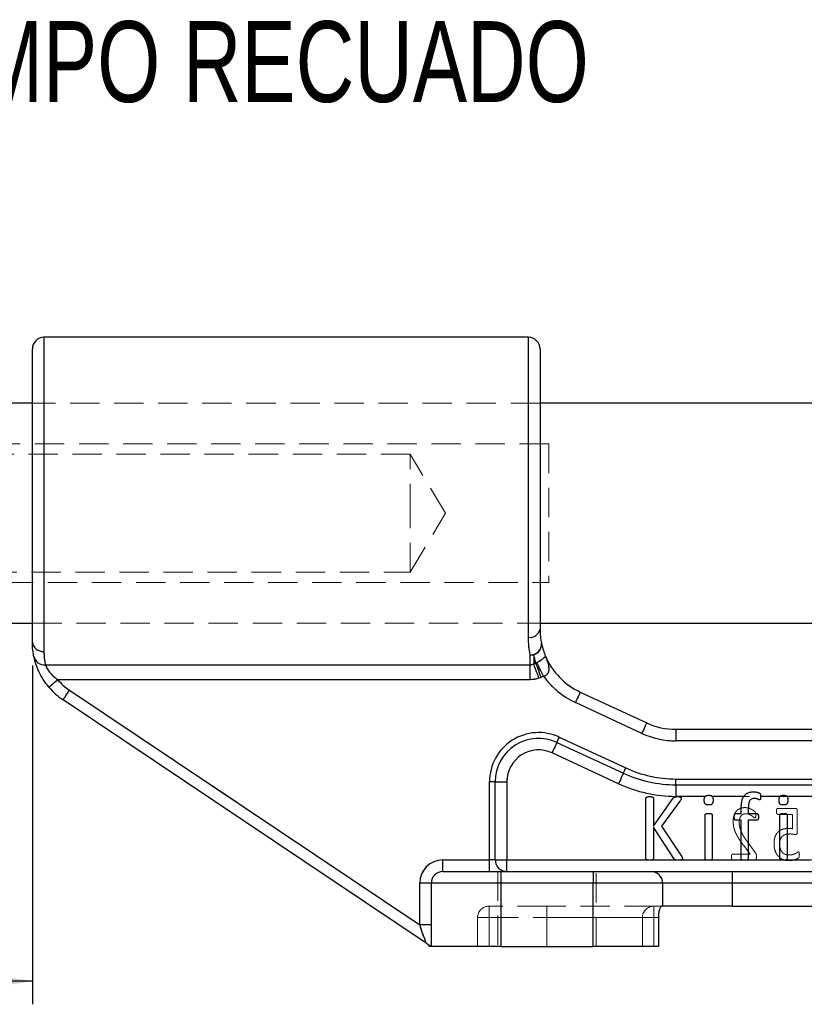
# Model space of a CAD drawing. Header units: millimetres. Extents: x 37 to 401, y 8 to 280.
# Tile 2 of 36: x 58 to 92, y 43 to 86. Entities that reach past the tile are written whole.
import ezdxf

# ---------------------------------------------------------------- set-up
doc = ezdxf.new("R2010")
doc.units = ezdxf.units.MM
doc.linetypes.add('HIDDEN', pattern=[1.905, 1.27, -0.635])
doc.layers.add('FORMATO', color=179, linetype='Continuous')
doc.styles.add('SLDTEXTSTYLE0', font='TXT', dxfattribs={"width": 0.75})
doc.dimstyles.new('SLDDIMSTYLE6', dxfattribs={"dimtxt": 3.5, "dimasz": 3.302, "dimexe": 0, "dimexo": 0.0625, "dimgap": 0.875, "dimtad": 1, "dimdec": 0, "dimlfac": 2, "dimrnd": 1e-09, "dimzin": 12, "dimdsep": 46, "dimtxsty": 'SLDTEXTSTYLE0', "dimsah": 1, "dimcen": 0.09, "dimadec": 0, "dimazin": 3, "dimtfac": 1, "dimtdec": 0, "dimtofl": 0, "dimtmove": 0, "dimatfit": 3, "dimfxl": 0, "dimfrac": 2, "dimtolj": 1, "dimtzin": 12, "dimarcsym": 0})

# ---------------------------------------------------------------- blocks, each defined once
blk = doc.blocks.new('_D_12')
at = {"layer": 'FORMATO'}
for p, q in [((50.741, 58.954), (50.741, 43.205)), ((58.405, 57.869), (58.405, 43.205)), ((50.741, 44.205), (38.673, 44.205)), ((58.405, 44.205), (50.741, 44.205))]:
    blk.add_line(p, q, dxfattribs=at)
for points in [[(50.741, 44.205), (54.043, 43.697), (54.043, 44.713)], [(58.405, 44.205), (55.103, 44.713), (55.103, 43.697)]]:
    blk.add_solid(points, dxfattribs=at)
at = {"layer": 'FORMATO', "insert": (38.673, 48.716), "char_height": 3.5, "attachment_point": 1, "style": 'SLDTEXTSTYLE0'}
blk.add_mtext('15', dxfattribs=at)

msp = doc.modelspace()

# ---------------------------------------------------------------- linework, layer by layer
at = {"color": 7, "linetype": 'Continuous', "lineweight": 25}
for p, q in [((79.85497, 72.06587), (58.90497, 72.06587)), ((58.40497, 58.86915), (58.40497, 71.56587)), ((80.35497, 71.56587), (80.35497, 59.43693)), ((58.40497, 69.21603), (51.24111, 69.21603)), ((113.74111, 69.21603), (80.35497, 69.21603)), ((51.24111, 59.69103), (58.40497, 59.69103)), ((80.35497, 59.69103), (109.92785, 59.69103)), ((79.92818, 57.89762), (79.92818, 58.32211)), ((80.07978, 58.34107), (80.07978, 57.9341)), ((58.96419, 57.89762), (79.92818, 57.89762)), ((79.92818, 57.25171), (79.92818, 57.89762)), ((79.92818, 57.25171), (59.4987, 57.25171)), ((60.0128, 56.79264), (75.15497, 46.64072)), ((82.0928, 56.71536), (84.96794, 55.38196)), ((75.43341, 45.85208), (59.73437, 56.37734)), ((84.75758, 54.92837), (81.88244, 56.26177)), ((86.23012, 55.10353), (108.33318, 55.10353)), ((86.23012, 55.10353), (86.23012, 54.60353)), ((81.08306, 54.53811), (83.9582, 53.20471)), ((81.18824, 54.76491), (84.06338, 53.43151)), ((108.33318, 54.60353), (86.23012, 54.60353)), ((83.74784, 52.75112), (80.8727, 54.08452)), ((78.1692, 49.45353), (78.1692, 52.83713)), ((78.4192, 52.83713), (78.1692, 52.83713)), ((78.4192, 49.45353), (78.4192, 52.83713)), ((78.4192, 52.83713), (78.9192, 52.83713)), ((78.9192, 52.83713), (78.9192, 49.45353)), ((86.23012, 52.70353), (86.23012, 52.95353)), ((86.23012, 52.95353), (108.33318, 52.95353)), ((86.23012, 52.70353), (108.33318, 52.70353)), ((86.23012, 52.70353), (86.23012, 52.20353)), ((84.93274, 49.50843), (84.93274, 52.12367)), ((85.25465, 52.12367), (85.25465, 50.91275)), ((85.25465, 50.91275), (86.11184, 52.12367)), ((86.40568, 51.99266), (85.60277, 50.91275)), ((87.4962, 52.20353), (86.23012, 52.20353)), ((89.16863, 52.20353), (87.79684, 52.20353)), ((90.73032, 52.20353), (89.8923, 52.20353)), ((108.33318, 52.20353), (91.03096, 52.20353)), ((89.05025, 51.45614), (89.05025, 51.65203)), ((89.36093, 51.66201), (89.36093, 51.45614)), ((87.49246, 49.50593), (87.49246, 51.40124)), ((87.80127, 51.40124), (87.80127, 49.50593)), ((88.81256, 51.45614), (89.05025, 51.45614)), ((89.05025, 51.16729), (88.81256, 51.16729)), ((89.05025, 49.50593), (89.05025, 51.16729)), ((89.36093, 51.45614), (89.73713, 51.45614)), ((89.73713, 51.16729), (89.36093, 51.16729)), ((89.36093, 51.16729), (89.36093, 49.50593)), ((90.72658, 49.50593), (90.72658, 51.40124)), ((91.03539, 51.40124), (91.03539, 49.50593)), ((86.14553, 49.50843), (85.25465, 50.87033)), ((85.25465, 50.87033), (85.25465, 49.50843)), ((85.60277, 50.91275), (86.46745, 49.6201)), ((76.15497, 48.95353), (76.15497, 49.45353)), ((76.15497, 49.45353), (78.1692, 49.45353)), ((78.1692, 48.95353), (78.1692, 49.45353)), ((78.4192, 49.45353), (78.1692, 49.45353)), ((78.4192, 49.45353), (78.9192, 49.45353)), ((78.9192, 48.95353), (78.9192, 49.45353)), ((78.9192, 49.45353), (84.98287, 49.45353)), ((85.20433, 49.45353), (86.21191, 49.45353)), ((86.46319, 49.45353), (87.53296, 49.45353)), ((87.76017, 49.45353), (89.09259, 49.45353)), ((89.31803, 49.45353), (90.76708, 49.45353)), ((90.99429, 49.45353), (92.03046, 49.45353)), ((76.15497, 48.95353), (78.65497, 48.95353)), ((78.65497, 48.95353), (78.65497, 48.45353)), ((78.65497, 48.95353), (82.65497, 48.95353)), ((82.65497, 48.95353), (85.15497, 48.95353)), ((82.65497, 48.95353), (82.65497, 48.45353)), ((85.15497, 48.95353), (88.65497, 48.95353)), ((88.65497, 48.95353), (88.65497, 48.45353)), ((88.65497, 48.95353), (102.65497, 48.95353)), ((75.65497, 48.45353), (75.15497, 48.45353)), ((75.15497, 46.64072), (75.15497, 48.45353)), ((75.65497, 45.70353), (75.65497, 48.45353)), ((78.65497, 48.45353), (75.65497, 48.45353)), ((78.65497, 48.45353), (78.65497, 45.70353)), ((82.65497, 48.45353), (78.65497, 48.45353)), ((82.65497, 45.70353), (82.65497, 48.45353)), ((85.65497, 48.45353), (82.65497, 48.45353)), ((85.65497, 48.45353), (85.65497, 47.45353)), ((88.65497, 48.45353), (85.65497, 48.45353)), ((88.65497, 48.45353), (88.65497, 47.45353)), ((102.65497, 48.45353), (88.65497, 48.45353)), ((85.65497, 47.45353), (85.61301, 47.45353)), ((88.65497, 47.45353), (85.65497, 47.45353)), ((88.65497, 47.45353), (102.65497, 47.45353)), ((85.4834, 46.95353), (85.4834, 45.70353)), ((75.65497, 46.64072), (75.15497, 46.64072)), ((78.65497, 45.70353), (75.65497, 45.70353)), ((78.65497, 45.70353), (82.65497, 45.70353)), ((85.4834, 45.70353), (82.65497, 45.70353))]:
    msp.add_line(p, q, dxfattribs=at)
at = {"color": 8, "linetype": 'Continuous', "lineweight": 25}
for p, q in [((58.90497, 72.06587), (58.90497, 58.47656)), ((79.85497, 59.08426), (79.85497, 72.06587))]:
    msp.add_line(p, q, dxfattribs=at)
at = {"color": 7, "linetype": 'HIDDEN', "lineweight": 18}
for p, q in [((58.90497, 58.47656), (58.90497, 72.06587)), ((79.85497, 72.06587), (79.85497, 59.08426)), ((80.35497, 69.21603), (58.40497, 69.21603)), ((80.35497, 69.21603), (58.40497, 69.21603)), ((80.74111, 67.45353), (45.74111, 67.45353)), ((80.74111, 67.45353), (80.74111, 61.45353)), ((74.74111, 67.00353), (50.74111, 67.00353)), ((74.74111, 64.45353), (74.74111, 67.00353)), ((76.27331, 64.45353), (74.74111, 67.00353)), ((74.74111, 61.90353), (74.74111, 64.45353)), ((74.74111, 61.90353), (76.27331, 64.45353)), ((50.74111, 61.90353), (74.74111, 61.90353)), ((45.74111, 61.45353), (80.74111, 61.45353)), ((58.40497, 59.69103), (80.35497, 59.69103)), ((58.40497, 59.69103), (80.35497, 59.69103)), ((79.92818, 58.32211), (79.92818, 57.89762)), ((80.07978, 57.9341), (80.07978, 58.34107)), ((79.92818, 57.89762), (58.96419, 57.89762)), ((79.92818, 57.89762), (79.92818, 57.25171)), ((59.4987, 57.25171), (79.92818, 57.25171)), ((75.15497, 46.64072), (60.0128, 56.79264)), ((81.88244, 56.26177), (84.75758, 54.92837)), ((86.23012, 54.60353), (86.23012, 55.10353)), ((84.06338, 53.43151), (81.18824, 54.76491)), ((86.23012, 54.60353), (108.33318, 54.60353)), ((80.8727, 54.08452), (83.74784, 52.75112)), ((78.1692, 52.83713), (78.4192, 52.83713)), ((78.1692, 52.83713), (78.1692, 49.45353)), ((78.9192, 52.83713), (78.4192, 52.83713)), ((78.9192, 49.45353), (78.9192, 52.83713)), ((86.23012, 52.95353), (86.23012, 52.70353)), ((108.33318, 52.95353), (86.23012, 52.95353)), ((86.23012, 52.20353), (86.23012, 52.70353)), ((86.23012, 52.20353), (103.78635, 52.20353)), ((91.39736, 51.6826), (90.62966, 51.6826)), ((91.47801, 50.66275), (91.47801, 51.57082)), ((90.62966, 51.42432), (91.2769, 51.42432)), ((91.2769, 51.42432), (91.2769, 50.79904)), ((89.15971, 50.07371), (89.43433, 49.70517)), ((89.65943, 49.77051), (89.32305, 50.22888)), ((78.1692, 49.45353), (76.15497, 49.45353)), ((76.15497, 48.95353), (76.15497, 49.45353)), ((78.1692, 49.45353), (78.4192, 49.45353)), ((78.1692, 48.95353), (78.1692, 49.45353)), ((78.9192, 49.45353), (78.4192, 49.45353)), ((78.9192, 49.45353), (78.9192, 48.95353)), ((84.48437, 49.45353), (78.9192, 49.45353)), ((84.69814, 49.45353), (84.48437, 49.45353)), ((84.69814, 49.45353), (88.67837, 49.45353)), ((88.67837, 49.45353), (89.63646, 49.45353)), ((89.43433, 49.70517), (88.6799, 49.70517)), ((90.90177, 49.45353), (89.63646, 49.45353)), ((92.66487, 49.45353), (91.34676, 49.45353)), ((78.52997, 48.95353), (78.52997, 45.70353)), ((78.65497, 48.45353), (78.65497, 48.95353)), ((82.65497, 48.45353), (82.65497, 48.95353)), ((82.77997, 45.70353), (82.77997, 48.95353)), ((88.65497, 48.45353), (88.65497, 48.95353)), ((75.65497, 48.45353), (75.15497, 48.45353)), ((75.15497, 48.45353), (75.15497, 46.64072)), ((75.65497, 48.45353), (78.65497, 48.45353)), ((78.65497, 45.70353), (78.65497, 48.45353)), ((78.65497, 48.45353), (82.65497, 48.45353)), ((82.65497, 48.45353), (85.65497, 48.45353)), ((82.65497, 48.45353), (82.65497, 45.70353)), ((85.65497, 48.45353), (88.65497, 48.45353)), ((88.65497, 48.45353), (102.65497, 48.45353)), ((88.65497, 47.45353), (88.65497, 48.45353)), ((78.15497, 46.95353), (78.15497, 47.45353)), ((80.65497, 47.45353), (78.15497, 47.45353)), ((78.15497, 46.95353), (78.15497, 47.45353)), ((80.65497, 46.95353), (80.65497, 47.45353)), ((85.27997, 47.45353), (80.65497, 47.45353)), ((80.65497, 46.95353), (80.65497, 47.45353)), ((85.27997, 46.95353), (85.27997, 47.45353)), ((85.61301, 47.45353), (85.27997, 47.45353)), ((85.27997, 46.95353), (85.27997, 47.45353)), ((77.65497, 46.95353), (78.15497, 46.95353)), ((77.65497, 46.95353), (77.65497, 45.70353)), ((78.15497, 46.95353), (77.65497, 46.95353)), ((78.15497, 45.70353), (78.15497, 46.95353)), ((78.15497, 46.95353), (80.65497, 46.95353)), ((80.65497, 46.95353), (84.77997, 46.95353)), ((80.65497, 46.95353), (80.65497, 45.70353)), ((84.77997, 46.95353), (80.65497, 46.95353)), ((84.77997, 46.95353), (85.27997, 46.95353)), ((84.77997, 46.95353), (84.77997, 45.70353)), ((85.27997, 46.95353), (84.77997, 46.95353)), ((85.27997, 45.70353), (85.27997, 46.95353)), ((85.27997, 46.95353), (85.4834, 46.95353)), ((75.65497, 46.64072), (75.15497, 46.64072))]:
    msp.add_line(p, q, dxfattribs=at)
at = {"color": 7, "linetype": 'Continuous', "lineweight": 25, "flags": 128}
for points in [[(80.40179, 57.35535), (80.36706, 57.44812), (80.33293, 57.53926), (80.30002, 57.62719), (80.26888, 57.71035), (80.24007, 57.78729), (80.2141, 57.85666), (80.19142, 57.91725), (80.17242, 57.96799)], [(80.50768, 57.40151), (80.46319, 57.49044), (80.41949, 57.57779), (80.37734, 57.66204), (80.33749, 57.74169), (80.30065, 57.81532), (80.26747, 57.88166), (80.23852, 57.93951), (80.21433, 57.98787)], [(80.30718, 57.32011), (80.27272, 57.41314), (80.23887, 57.50454), (80.20623, 57.59269), (80.17535, 57.67606), (80.14679, 57.75316), (80.12105, 57.82266), (80.09858, 57.88333), (80.07978, 57.9341)], [(59.11744, 56.92822), (59.12477, 56.93443), (59.14646, 56.95284), (59.1817, 56.98274), (59.22911, 57.02297), (59.28688, 57.07199), (59.3528, 57.12791), (59.42432, 57.1886), (59.4987, 57.25171)], [(59.73437, 56.37734), (59.73972, 56.38532), (59.75556, 56.40896), (59.78129, 56.44733), (59.81592, 56.49898), (59.85811, 56.56191), (59.90625, 56.63371), (59.95848, 56.71162), (60.0128, 56.79264)], [(82.0928, 56.71536), (82.08876, 56.70665), (82.07679, 56.68084), (82.05735, 56.63892), (82.03118, 56.58251), (81.99931, 56.51377), (81.96294, 56.43535), (81.92348, 56.35026), (81.88244, 56.26177)], [(84.96794, 55.38196), (84.9639, 55.37325), (84.95193, 55.34744), (84.93249, 55.30552), (84.90633, 55.24911), (84.87445, 55.18037), (84.83808, 55.10195), (84.79862, 55.01686), (84.75758, 54.92837)], [(81.08306, 54.53811), (81.07902, 54.5294), (81.06705, 54.50359), (81.04761, 54.46167), (81.02144, 54.40526), (80.98957, 54.33652), (80.9532, 54.2581), (80.91374, 54.17301), (80.8727, 54.08452)], [(81.08306, 54.53811), (81.08508, 54.54247), (81.09106, 54.55538), (81.10078, 54.57633), (81.11387, 54.60454), (81.1298, 54.63891), (81.14799, 54.67812), (81.16772, 54.72066), (81.18824, 54.76491)], [(83.9582, 53.20471), (83.96022, 53.20907), (83.96621, 53.22198), (83.97593, 53.24293), (83.98901, 53.27114), (84.00495, 53.30551), (84.02313, 53.34472), (84.04286, 53.38726), (84.06338, 53.43151)], [(83.9582, 53.20471), (83.95416, 53.196), (83.94219, 53.17018), (83.92275, 53.12827), (83.89659, 53.07186), (83.86471, 53.00312), (83.82834, 52.9247), (83.78888, 52.83961), (83.74784, 52.75112)], [(75.43341, 45.85208), (75.42918, 45.86406), (75.41662, 45.89964), (75.39611, 45.95773), (75.36827, 46.03658), (75.33395, 46.13379), (75.29419, 46.2464), (75.2502, 46.37099), (75.20332, 46.50378), (75.15497, 46.64072)]]:
    msp.add_lwpolyline(points, dxfattribs=at)
at = {"color": 7, "linetype": 'HIDDEN', "lineweight": 18, "flags": 128}
for points in [[(80.17242, 57.96799), (80.19142, 57.91725), (80.2141, 57.85666), (80.24007, 57.78729), (80.26888, 57.71035), (80.30002, 57.62719), (80.33293, 57.53926), (80.36706, 57.44812), (80.40179, 57.35535)], [(80.21433, 57.98787), (80.23852, 57.93951), (80.26747, 57.88166), (80.30065, 57.81532), (80.33749, 57.74169), (80.37734, 57.66204), (80.41949, 57.57779), (80.46319, 57.49044), (80.50768, 57.40151)], [(80.07978, 57.9341), (80.09858, 57.88333), (80.12105, 57.82266), (80.14679, 57.75316), (80.17535, 57.67606), (80.20623, 57.59269), (80.23887, 57.50454), (80.27272, 57.41314), (80.30718, 57.32011)], [(59.4987, 57.25171), (59.42432, 57.1886), (59.3528, 57.12791), (59.28688, 57.07199), (59.22911, 57.02297), (59.1817, 56.98274), (59.14646, 56.95284), (59.12477, 56.93443), (59.11744, 56.92822)], [(60.0128, 56.79264), (59.95848, 56.71162), (59.90625, 56.63371), (59.85811, 56.56191), (59.81592, 56.49898), (59.78129, 56.44733), (59.75556, 56.40896), (59.73972, 56.38532), (59.73437, 56.37734)], [(81.88244, 56.26177), (81.92348, 56.35026), (81.96294, 56.43535), (81.99931, 56.51377), (82.03118, 56.58251), (82.05735, 56.63892), (82.07679, 56.68084), (82.08876, 56.70665), (82.0928, 56.71536)], [(84.75758, 54.92837), (84.79862, 55.01686), (84.83808, 55.10195), (84.87445, 55.18037), (84.90633, 55.24911), (84.93249, 55.30552), (84.95193, 55.34744), (84.9639, 55.37325), (84.96794, 55.38196)], [(80.8727, 54.08452), (80.91374, 54.17301), (80.9532, 54.2581), (80.98957, 54.33652), (81.02144, 54.40526), (81.04761, 54.46167), (81.06705, 54.50359), (81.07902, 54.5294), (81.08306, 54.53811)], [(81.18824, 54.76491), (81.16772, 54.72066), (81.14799, 54.67812), (81.1298, 54.63891), (81.11387, 54.60454), (81.10078, 54.57633), (81.09106, 54.55538), (81.08508, 54.54247), (81.08306, 54.53811)], [(84.06338, 53.43151), (84.04286, 53.38726), (84.02313, 53.34472), (84.00495, 53.30551), (83.98901, 53.27114), (83.97593, 53.24293), (83.96621, 53.22198), (83.96022, 53.20907), (83.9582, 53.20471)], [(83.74784, 52.75112), (83.78888, 52.83961), (83.82834, 52.9247), (83.86471, 53.00312), (83.89659, 53.07186), (83.92275, 53.12827), (83.94219, 53.17018), (83.95416, 53.196), (83.9582, 53.20471)], [(75.15497, 46.64072), (75.20929, 46.48687), (75.26153, 46.33892), (75.30966, 46.20257), (75.35186, 46.08306), (75.38648, 45.98499), (75.41221, 45.91211), (75.42806, 45.86723), (75.43341, 45.85208)]]:
    msp.add_lwpolyline(points, dxfattribs=at)
at = {"color": 7, "linetype": 'Continuous', "lineweight": 25}
for centre, radius, start, end in [((58.90497, 71.56587), 0.5, 90, 180), ((79.85497, 71.56587), 0.5, 0, 90), ((79.91779, 59.52598), 0.44616, 261.906907, 348.486661), ((58.85704, 58.9302), 0.45617, 187.692072, 276.032285), ((79.94231, 58.79816), 0.47626, 268.299819, 3.419412), ((79.97352, 58.7754), 0.44714, 283.747686, 6.570972), ((58.91007, 58.34643), 0.45206, 196.233973, 276.876259), ((79.92868, 58.93374), 0.61163, 269.953177, 284.302748), ((83.35497, 59.43693), 3, 202.872248, 245.119633), ((61.40497, 58.86915), 2.5, 220.313977, 236.160509), ((83.35497, 59.43693), 3.5, 215.559519, 245.119633), ((61.40497, 58.86915), 3, 220.313977, 236.160509), ((80.2942, 52.83713), 2.125, 65.119633, 180), ((86.23012, 58.10353), 3, 245.119633, 270), ((80.2942, 52.83713), 1.875, 65.119633, 180), ((86.23012, 58.10353), 3.5, 245.119633, 270), ((80.2942, 52.83713), 1.375, 65.119633, 180), ((86.23012, 58.10353), 5.15, 245.119633, 270), ((86.23012, 58.10353), 5.4, 245.119633, 270), ((86.23012, 58.10353), 5.9, 245.119633, 270), ((76.15497, 48.45353), 1, 90, 180), ((78.9192, 49.45353), 0.5, 180, 270), ((76.15497, 48.45353), 0.5, 90, 180), ((85.15497, 48.45353), 0.5, 0, 90), ((75.15497, 45.43678), 0.5, 30.037578, 56.127992)]:
    msp.add_arc(centre, radius, start, end, dxfattribs=at)
at = {"color": 7, "linetype": 'HIDDEN', "lineweight": 18}
for centre, radius, start, end in [((79.91779, 59.52598), 0.44616, 261.906907, 348.486661), ((58.85704, 58.9302), 0.45617, 187.692072, 276.032285), ((79.94231, 58.79816), 0.47626, 268.299819, 3.419412), ((79.97352, 58.7754), 0.44714, 283.747686, 6.570972), ((58.91007, 58.34643), 0.45206, 196.233973, 276.876259), ((79.92868, 58.93374), 0.61163, 269.953177, 284.302748), ((61.40497, 58.86915), 2.5, 220.313977, 236.160509), ((83.35497, 59.43693), 3.5, 215.559519, 245.119633), ((80.2942, 52.83713), 2.125, 65.119633, 180), ((86.23012, 58.10353), 3.5, 245.119633, 270), ((80.2942, 52.83713), 1.375, 65.119633, 180), ((86.23012, 58.10353), 5.15, 245.119633, 270), ((86.23012, 58.10353), 5.9, 245.119633, 270), ((76.15497, 48.45353), 1, 90, 180), ((78.15497, 46.95353), 0.5, 90, 180), ((85.27997, 46.95353), 0.5, 90, 180)]:
    msp.add_arc(centre, radius, start, end, dxfattribs=at)
at = {"color": 7, "linetype": 'Continuous', "lineweight": 25}
for points in [[(80.35497, 59.43693), (80.35497, 59.21247), (80.37984, 59.00888), (80.41772, 58.82657)], [(58.47604, 58.22005), (58.43246, 58.4167), (58.40497, 58.63318), (58.40497, 58.86915)], [(79.92818, 58.32211), (79.8835, 58.55224), (79.85497, 58.80714), (79.85497, 59.08426)], [(80.41772, 58.82657), (80.46437, 58.60207), (80.52863, 58.4184), (80.59085, 58.2709)], [(58.90497, 58.47656), (58.90497, 58.26387), (58.92827, 58.07112), (58.96419, 57.89762)], [(80.17242, 57.96799), (80.13829, 58.08143), (80.1065, 58.20544), (80.07978, 58.34107)], [(80.07978, 57.9341), (80.11068, 57.94534), (80.14156, 57.95664), (80.17242, 57.96799)], [(80.17242, 57.96799), (80.18683, 57.97364), (80.20088, 57.98032), (80.21433, 57.98787)], [(79.92818, 57.89762), (79.98138, 57.89762), (80.03297, 57.91093), (80.07978, 57.9341)], [(80.30718, 57.32011), (80.1849, 57.27483), (80.05863, 57.25171), (79.92818, 57.25171)], [(80.40179, 57.35535), (80.37028, 57.34355), (80.33874, 57.3318), (80.30718, 57.32011)], [(80.50768, 57.40151), (80.4732, 57.38426), (80.4379, 57.36887), (80.40179, 57.35535)]]:
    msp.add_open_spline(points, degree=3, dxfattribs=at)
at = {"color": 7, "linetype": 'HIDDEN', "lineweight": 18}
for points in [[(79.85497, 59.08426), (79.85497, 58.80644), (79.88341, 58.55272), (79.92818, 58.32211)], [(58.96419, 57.89762), (58.92827, 58.07112), (58.90497, 58.26387), (58.90497, 58.47656)], [(80.07978, 58.34107), (80.10645, 58.20568), (80.13824, 58.08161), (80.17242, 57.96799)], [(80.17242, 57.96799), (80.14156, 57.95664), (80.11068, 57.94534), (80.07978, 57.9341)], [(80.21433, 57.98787), (80.20088, 57.98032), (80.18683, 57.97364), (80.17242, 57.96799)], [(80.07978, 57.9341), (80.03303, 57.91096), (79.98134, 57.89762), (79.92818, 57.89762)], [(79.92818, 57.25171), (80.05863, 57.25171), (80.1849, 57.27483), (80.30718, 57.32011)], [(80.30718, 57.32011), (80.33874, 57.3318), (80.37028, 57.34355), (80.40179, 57.35535)], [(80.40179, 57.35535), (80.4379, 57.36887), (80.4732, 57.38426), (80.50768, 57.40151)], [(84.69814, 49.45353), (84.66242, 49.44277), (84.62515, 49.44319), (84.58805, 49.44332)]]:
    msp.add_open_spline(points, degree=3, dxfattribs=at)
at = {"color": 7, "linetype": 'Continuous', "lineweight": 25}
for points, knots in [([(59.11744, 56.92822), (59.02839, 57.03317), (58.94773, 57.14283), (58.80267, 57.37041), (58.7384, 57.48875), (58.65808, 57.66143), (58.63374, 57.71852), (58.58961, 57.83116), (58.56981, 57.88684), (58.51836, 58.0447), (58.49361, 58.14074), (58.47604, 58.22005)], [0, 0, 0, 0, 0.25, 0.25, 0.5, 0.5, 0.625, 0.625, 0.75, 0.75, 1, 1, 1, 1]), ([(80.21433, 57.98787), (80.25528, 58.01086), (80.29529, 58.03527), (80.36876, 58.08276), (80.39992, 58.10423), (80.48058, 58.16158), (80.51369, 58.18754), (80.56069, 58.22617), (80.57438, 58.23901), (80.59071, 58.25883), (80.59308, 58.26562), (80.59085, 58.2709)], [0, 0, 0, 0, 0.125, 0.125, 0.25, 0.25, 0.5, 0.5, 0.75, 0.75, 1, 1, 1, 1]), ([(80.50768, 57.40151), (80.5543, 57.41313), (80.59825, 57.43204), (80.6725, 57.48728), (80.7002, 57.52225), (80.75374, 57.63703), (80.75227, 57.71971), (80.72942, 57.87982), (80.70674, 57.95879), (80.65392, 58.11583), (80.62332, 58.19392), (80.59085, 58.2709)], [0, 0, 0, 0, 0.125, 0.125, 0.25, 0.25, 0.5, 0.5, 0.75, 0.75, 1, 1, 1, 1]), ([(58.96419, 57.89762), (58.97928, 57.85677), (59.00102, 57.80623), (59.04716, 57.72264), (59.06505, 57.6931), (59.10445, 57.63417), (59.12608, 57.60455), (59.19668, 57.51596), (59.25194, 57.45707), (59.36945, 57.34892), (59.43235, 57.29863), (59.4987, 57.25171)], [0, 0, 0, 0, 0.25, 0.25, 0.375, 0.375, 0.5, 0.5, 0.75, 0.75, 1, 1, 1, 1]), ([(84.93274, 52.12367), (84.93309, 52.12891), (84.93377, 52.1391), (84.93946, 52.15374), (84.95099, 52.16543), (84.96773, 52.17425), (84.99024, 52.18074), (85.01887, 52.186), (85.05404, 52.19079), (85.07974, 52.19096), (85.09369, 52.19105)], [0, 0, 0, 0, 0.08138474, 0.15821328, 0.23823881, 0.33085138, 0.44943396, 0.60093422, 0.78334608, 1, 1, 1, 1]), ([(85.09369, 52.19105), (85.10807, 52.19099), (85.13399, 52.19088), (85.16913, 52.186), (85.19739, 52.18073), (85.2197, 52.17401), (85.23696, 52.16584), (85.24787, 52.1535), (85.25365, 52.13913), (85.25431, 52.12892), (85.25465, 52.12367)], [0, 0, 0, 0, 0.22295202, 0.40202575, 0.55024654, 0.66874221, 0.76411801, 0.84190267, 0.9186749, 1, 1, 1, 1]), ([(86.11184, 52.12367), (86.1158, 52.12965), (86.12335, 52.14102), (86.13782, 52.1556), (86.15492, 52.16672), (86.17529, 52.17589), (86.19954, 52.18229), (86.22894, 52.18751), (86.26505, 52.19036), (86.29172, 52.1908), (86.30649, 52.19105)], [0, 0, 0, 0, 0.09931655, 0.18911803, 0.28277928, 0.3809569, 0.49791555, 0.62983688, 0.79498937, 1, 1, 1, 1]), ([(86.30649, 52.19105), (86.32128, 52.19102), (86.34763, 52.19096), (86.38273, 52.18597), (86.41049, 52.18116), (86.43128, 52.17274), (86.44756, 52.16379), (86.45731, 52.15115), (86.46244, 52.13757), (86.46328, 52.12829), (86.4637, 52.12367)], [0, 0, 0, 0, 0.23437223, 0.41732016, 0.56228218, 0.67931721, 0.77270537, 0.85258286, 0.92673458, 1, 1, 1, 1]), ([(86.4637, 52.12367), (86.46309, 52.11444), (86.46182, 52.09552), (86.45091, 52.06596), (86.43159, 52.03177), (86.41524, 52.00709), (86.40568, 51.99266)], [0, 0, 0, 0, 0.19001937, 0.38949344, 0.64291718, 1, 1, 1, 1]), ([(87.45502, 52.03696), (87.45532, 52.05572), (87.45587, 52.09034), (87.46412, 52.13726), (87.4756, 52.1754), (87.49466, 52.20461), (87.52181, 52.22513), (87.55661, 52.23815), (87.59931, 52.24718), (87.63069, 52.2476), (87.6478, 52.24782)], [0, 0, 0, 0, 0.16688359, 0.30788773, 0.42329002, 0.51936687, 0.61311171, 0.72112622, 0.84791984, 1, 1, 1, 1]), ([(87.64406, 51.83046), (87.62739, 51.83081), (87.59652, 51.83147), (87.55416, 51.83918), (87.52016, 51.85268), (87.49311, 51.87241), (87.47532, 51.90174), (87.46329, 51.93881), (87.45614, 51.98491), (87.45542, 52.01863), (87.45502, 52.03696)], [0, 0, 0, 0, 0.15122537, 0.28007769, 0.38841757, 0.48131204, 0.57818843, 0.69401742, 0.83368809, 1, 1, 1, 1]), ([(87.83683, 52.04132), (87.83641, 52.02259), (87.83564, 51.98805), (87.82877, 51.9408), (87.81609, 51.903), (87.79725, 51.87365), (87.77003, 51.85316), (87.73525, 51.84013), (87.69254, 51.8311), (87.66117, 51.83069), (87.64406, 51.83046)], [0, 0, 0, 0, 0.16683297, 0.30748989, 0.42346496, 0.51951267, 0.61322908, 0.72121081, 0.84796597, 1, 1, 1, 1]), ([(87.6478, 52.24782), (87.66447, 52.24746), (87.69534, 52.24679), (87.7375, 52.23919), (87.77146, 52.22554), (87.79775, 52.20528), (87.81602, 52.17639), (87.82874, 52.13958), (87.83566, 52.09336), (87.83642, 52.05965), (87.83683, 52.04132)], [0, 0, 0, 0, 0.15145644, 0.28050564, 0.38726715, 0.48146836, 0.57691382, 0.69354989, 0.83343397, 1, 1, 1, 1]), ([(89.05025, 51.65203), (89.05052, 51.68386), (89.05104, 51.7453), (89.05752, 51.83378), (89.06708, 51.91531), (89.08144, 51.98995), (89.09979, 52.05813), (89.12315, 52.11957), (89.14961, 52.17528), (89.18176, 52.22397), (89.21758, 52.26732), (89.25828, 52.30405), (89.30303, 52.33516), (89.35249, 52.35969), (89.4065, 52.37812), (89.46475, 52.39192), (89.52748, 52.4001), (89.57074, 52.40089), (89.59301, 52.40129)], [0, 0, 0, 0, 0.08996124, 0.17364536, 0.25064498, 0.32189605, 0.38835645, 0.44993694, 0.5075151, 0.56230057, 0.61446214, 0.66606752, 0.71678123, 0.76804731, 0.82159181, 0.87777252, 0.93705409, 1, 1, 1, 1]), ([(89.6136, 52.11307), (89.592, 52.11213), (89.55131, 52.11037), (89.49535, 52.09026), (89.44885, 52.05682), (89.42023, 52.01721), (89.40241, 51.97938), (89.39079, 51.94629), (89.3807, 51.90944), (89.37343, 51.86848), (89.36801, 51.82327), (89.36358, 51.77355), (89.36113, 51.71923), (89.361, 51.68156), (89.36093, 51.66201)], [0, 0, 0, 0, 0.10967025, 0.20655146, 0.29833693, 0.39753225, 0.45157047, 0.51123881, 0.57602403, 0.64607358, 0.72297132, 0.80807739, 0.90037536, 1, 1, 1, 1]), ([(89.59301, 52.40129), (89.61469, 52.40085), (89.6575, 52.39998), (89.71831, 52.38866), (89.77109, 52.37531), (89.81256, 52.36051), (89.84139, 52.34582), (89.86042, 52.33114), (89.87223, 52.31497), (89.88007, 52.29633), (89.88661, 52.27398), (89.88959, 52.24705), (89.89243, 52.21544), (89.89246, 52.19273), (89.89247, 52.18045)], [0, 0, 0, 0, 0.14853194, 0.29323303, 0.42298582, 0.52182998, 0.59458373, 0.64426762, 0.68506778, 0.73040406, 0.78233105, 0.84426672, 0.91582181, 1, 1, 1, 1]), ([(89.84942, 52.05193), (89.84438, 52.05256), (89.83291, 52.05399), (89.81499, 52.06168), (89.79386, 52.07231), (89.76759, 52.08237), (89.737, 52.09423), (89.70089, 52.10382), (89.65928, 52.11207), (89.62945, 52.11272), (89.6136, 52.11307)], [0, 0, 0, 0, 0.06178702, 0.14055033, 0.23597348, 0.35103521, 0.4835974, 0.63638591, 0.80673612, 1, 1, 1, 1]), ([(89.89247, 52.18045), (89.89256, 52.16837), (89.89273, 52.14686), (89.88909, 52.11819), (89.88573, 52.09555), (89.88071, 52.07851), (89.87593, 52.06544), (89.8691, 52.0566), (89.85955, 52.05245), (89.85299, 52.05211), (89.84942, 52.05193)], [0, 0, 0, 0, 0.2447657, 0.43581038, 0.58564617, 0.70851902, 0.79550565, 0.86736066, 0.92777429, 1, 1, 1, 1]), ([(90.68914, 52.03696), (90.68944, 52.05572), (90.68999, 52.09034), (90.69824, 52.13726), (90.70972, 52.1754), (90.72878, 52.20461), (90.75593, 52.22513), (90.79073, 52.23815), (90.83343, 52.24718), (90.86481, 52.2476), (90.88192, 52.24782)], [0, 0, 0, 0, 0.16688359, 0.30788773, 0.42329002, 0.51936687, 0.61311171, 0.72112622, 0.84791984, 1, 1, 1, 1]), ([(90.87818, 51.83046), (90.86151, 51.83081), (90.83064, 51.83147), (90.78828, 51.83918), (90.75428, 51.85268), (90.72723, 51.87241), (90.70944, 51.90174), (90.69741, 51.93881), (90.69026, 51.98491), (90.68954, 52.01863), (90.68914, 52.03696)], [0, 0, 0, 0, 0.15122537, 0.28007769, 0.38841757, 0.48131204, 0.57818843, 0.69401742, 0.83368809, 1, 1, 1, 1]), ([(91.07095, 52.04132), (91.07053, 52.02259), (91.06976, 51.98805), (91.06289, 51.9408), (91.05021, 51.903), (91.03137, 51.87365), (91.00415, 51.85316), (90.96937, 51.84013), (90.92666, 51.8311), (90.89529, 51.83069), (90.87818, 51.83046)], [0, 0, 0, 0, 0.16683297, 0.30748989, 0.42346496, 0.51951267, 0.61322908, 0.72121081, 0.84796597, 1, 1, 1, 1]), ([(90.88192, 52.24782), (90.89859, 52.24746), (90.92946, 52.24679), (90.97162, 52.23919), (91.00558, 52.22554), (91.03187, 52.20528), (91.05014, 52.17639), (91.06286, 52.13958), (91.06978, 52.09336), (91.07054, 52.05965), (91.07095, 52.04132)], [0, 0, 0, 0, 0.15145644, 0.28050564, 0.38726715, 0.48146836, 0.57691382, 0.69354989, 0.83343397, 1, 1, 1, 1]), ([(87.49246, 51.40124), (87.49293, 51.40603), (87.49385, 51.4154), (87.49788, 51.42942), (87.50832, 51.44127), (87.52421, 51.45062), (87.54571, 51.45764), (87.57309, 51.46333), (87.6072, 51.46598), (87.6322, 51.46647), (87.64593, 51.46674)], [0, 0, 0, 0, 0.0780151, 0.15246868, 0.23127729, 0.32647002, 0.44774165, 0.59550481, 0.7779091, 1, 1, 1, 1]), ([(87.64593, 51.46674), (87.66007, 51.46648), (87.6857, 51.466), (87.72042, 51.46333), (87.74767, 51.45786), (87.76851, 51.45056), (87.7837, 51.44092), (87.79434, 51.42938), (87.8002, 51.41566), (87.80091, 51.40607), (87.80127, 51.40124)], [0, 0, 0, 0, 0.22756238, 0.4122993, 0.55925365, 0.67357444, 0.76542661, 0.8459863, 0.92241193, 1, 1, 1, 1]), ([(88.75267, 51.31078), (88.75301, 51.32304), (88.75365, 51.34552), (88.75548, 51.37653), (88.76079, 51.40169), (88.76657, 51.42239), (88.77505, 51.43804), (88.78567, 51.44933), (88.79875, 51.45504), (88.80794, 51.45577), (88.81256, 51.45614)], [0, 0, 0, 0, 0.21240485, 0.38929407, 0.53606489, 0.65669235, 0.75978665, 0.84120045, 0.92011109, 1, 1, 1, 1]), ([(88.81256, 51.16729), (88.80788, 51.16755), (88.79841, 51.16808), (88.78598, 51.17557), (88.77517, 51.1864), (88.76655, 51.20164), (88.7607, 51.22191), (88.75555, 51.2467), (88.75364, 51.27707), (88.75301, 51.29893), (88.75267, 51.31078)], [0, 0, 0, 0, 0.0810327, 0.16433476, 0.24691418, 0.34831594, 0.46719204, 0.61606421, 0.79184882, 1, 1, 1, 1]), ([(89.73713, 51.45614), (89.74178, 51.45584), (89.75065, 51.45528), (89.76295, 51.44891), (89.77347, 51.43812), (89.7816, 51.42214), (89.78928, 51.40193), (89.79456, 51.37649), (89.7984, 51.34562), (89.79872, 51.32306), (89.79889, 51.31078)], [0, 0, 0, 0, 0.08010403, 0.15270767, 0.23434068, 0.33771258, 0.46100952, 0.60892537, 0.78702321, 1, 1, 1, 1]), ([(89.79889, 51.31078), (89.79865, 51.29891), (89.79822, 51.277), (89.79505, 51.24681), (89.79068, 51.22155), (89.78134, 51.19762), (89.76605, 51.17345), (89.74625, 51.16923), (89.73713, 51.16729)], [0, 0, 0, 0, 0.20872155, 0.3853294, 0.5346095, 0.6562579, 0.84145323, 1, 1, 1, 1]), ([(90.72658, 51.40124), (90.72705, 51.40603), (90.72797, 51.4154), (90.732, 51.42942), (90.74244, 51.44127), (90.75833, 51.45062), (90.77983, 51.45764), (90.80721, 51.46333), (90.84132, 51.46598), (90.86632, 51.46647), (90.88005, 51.46674)], [0, 0, 0, 0, 0.0780151, 0.15246868, 0.23127729, 0.32647002, 0.44774165, 0.59550481, 0.7779091, 1, 1, 1, 1]), ([(90.88005, 51.46674), (90.89419, 51.46648), (90.91982, 51.466), (90.95454, 51.46333), (90.98179, 51.45786), (91.00263, 51.45056), (91.01782, 51.44092), (91.02846, 51.42938), (91.03432, 51.41566), (91.03503, 51.40607), (91.03539, 51.40124)], [0, 0, 0, 0, 0.22756238, 0.4122993, 0.55925365, 0.67357444, 0.76542661, 0.8459863, 0.92241193, 1, 1, 1, 1]), ([(85.09369, 49.44105), (85.07976, 49.44128), (85.05412, 49.4417), (85.01869, 49.44492), (84.99049, 49.45189), (84.96743, 49.45691), (84.95093, 49.46676), (84.93941, 49.47902), (84.93401, 49.49368), (84.93315, 49.50362), (84.93274, 49.50843)], [0, 0, 0, 0, 0.2166669, 0.39871701, 0.55088008, 0.66854101, 0.7627807, 0.84519091, 0.92502517, 1, 1, 1, 1]), ([(85.25465, 49.50843), (85.25424, 49.50361), (85.25341, 49.49366), (85.2479, 49.47927), (85.23704, 49.46634), (85.21999, 49.45714), (85.19714, 49.45189), (85.16931, 49.44492), (85.13389, 49.44164), (85.10804, 49.44126), (85.09369, 49.44105)], [0, 0, 0, 0, 0.07491804, 0.15469182, 0.23492201, 0.3318742, 0.44944601, 0.59833916, 0.77704013, 1, 1, 1, 1]), ([(86.34766, 49.44105), (86.32789, 49.44147), (86.29225, 49.44222), (86.24438, 49.44597), (86.20669, 49.45343), (86.1793, 49.46871), (86.16015, 49.48774), (86.15033, 49.50163), (86.14553, 49.50843)], [0, 0, 0, 0, 0.2641887, 0.47632851, 0.64217229, 0.77284062, 0.88881807, 1, 1, 1, 1]), ([(86.51236, 49.5128), (86.51198, 49.50735), (86.51123, 49.49684), (86.50617, 49.48175), (86.49621, 49.46822), (86.47942, 49.45837), (86.45678, 49.4514), (86.42781, 49.44499), (86.39058, 49.44158), (86.36306, 49.44124), (86.34766, 49.44105)], [0, 0, 0, 0, 0.08137794, 0.15709414, 0.23482642, 0.3271153, 0.44215908, 0.58852713, 0.76982842, 1, 1, 1, 1]), ([(86.46745, 49.6201), (86.47228, 49.61181), (86.48115, 49.59662), (86.49231, 49.57586), (86.50002, 49.55911), (86.50636, 49.54367), (86.51071, 49.52863), (86.51186, 49.5176), (86.51236, 49.5128)], [0, 0, 0, 0, 0.24534492, 0.44990463, 0.60216826, 0.7167059, 0.87666669, 1, 1, 1, 1]), ([(87.64593, 49.44105), (87.63221, 49.44143), (87.60725, 49.44212), (87.57302, 49.44357), (87.54589, 49.44983), (87.52405, 49.45576), (87.50859, 49.46533), (87.49772, 49.47655), (87.49375, 49.49095), (87.49291, 49.50073), (87.49246, 49.50593)], [0, 0, 0, 0, 0.22147862, 0.40310149, 0.55045728, 0.67031997, 0.76525026, 0.84129516, 0.91554348, 1, 1, 1, 1]), ([(87.80127, 49.50593), (87.80095, 49.50069), (87.80033, 49.49068), (87.79452, 49.47657), (87.78344, 49.46569), (87.76867, 49.45582), (87.74748, 49.44962), (87.72049, 49.44357), (87.68564, 49.44211), (87.66006, 49.44143), (87.64593, 49.44105)], [0, 0, 0, 0, 0.08399411, 0.16020894, 0.23808473, 0.32968356, 0.44256095, 0.58910995, 0.77306531, 1, 1, 1, 1]), ([(89.20559, 49.44105), (89.19188, 49.44143), (89.16692, 49.44212), (89.13268, 49.44357), (89.10555, 49.44984), (89.08371, 49.45572), (89.06816, 49.4655), (89.05701, 49.47659), (89.05118, 49.49068), (89.05057, 49.50069), (89.05025, 49.50593)], [0, 0, 0, 0, 0.22045445, 0.40123746, 0.54791185, 0.66722026, 0.76171157, 0.83965399, 0.91593402, 1, 1, 1, 1]), ([(89.36093, 49.50593), (89.36061, 49.50068), (89.36, 49.49067), (89.35417, 49.47661), (89.34294, 49.4653), (89.3271, 49.45606), (89.3055, 49.44965), (89.27848, 49.44362), (89.24427, 49.4421), (89.21931, 49.44142), (89.20559, 49.44105)], [0, 0, 0, 0, 0.08409328, 0.1603981, 0.23836583, 0.33573605, 0.45191017, 0.5986322, 0.77947394, 1, 1, 1, 1]), ([(90.88005, 49.44105), (90.86633, 49.44143), (90.84137, 49.44212), (90.80714, 49.44357), (90.78001, 49.44983), (90.75817, 49.45576), (90.74271, 49.46533), (90.73184, 49.47655), (90.72787, 49.49095), (90.72703, 49.50073), (90.72658, 49.50593)], [0, 0, 0, 0, 0.22147862, 0.40310149, 0.55045728, 0.67031997, 0.76525026, 0.84129516, 0.91554348, 1, 1, 1, 1]), ([(91.03539, 49.50593), (91.03507, 49.50069), (91.03445, 49.49068), (91.02864, 49.47657), (91.01756, 49.46569), (91.00279, 49.45582), (90.9816, 49.44962), (90.95461, 49.44357), (90.91976, 49.44211), (90.89418, 49.44143), (90.88005, 49.44105)], [0, 0, 0, 0, 0.08399411, 0.16020894, 0.23808473, 0.32968356, 0.44256095, 0.58910995, 0.77306531, 1, 1, 1, 1]), ([(85.4834, 46.95353), (85.4834, 47.02061), (85.48827, 47.08642), (85.50551, 47.20786), (85.51784, 47.26311), (85.54508, 47.35426), (85.56018, 47.39094), (85.58844, 47.44028), (85.60184, 47.45353), (85.61301, 47.45353)], [0, 0, 0, 0, 0.25, 0.25, 0.5, 0.5, 0.75, 0.75, 1, 1, 1, 1])]:
    msp.add_open_spline(points, degree=3, knots=knots, dxfattribs=at)
at = {"color": 7, "linetype": 'HIDDEN', "lineweight": 18}
for points, knots in [([(80.21433, 57.98787), (80.25528, 58.01086), (80.29529, 58.03527), (80.36876, 58.08276), (80.39992, 58.10423), (80.48058, 58.16158), (80.51369, 58.18754), (80.56069, 58.22617), (80.57438, 58.23901), (80.59071, 58.25883), (80.59308, 58.26562), (80.59085, 58.2709)], [0, 0, 0, 0, 0.125, 0.125, 0.25, 0.25, 0.5, 0.5, 0.75, 0.75, 1, 1, 1, 1]), ([(80.50768, 57.40151), (80.5543, 57.41313), (80.59825, 57.43204), (80.6725, 57.48728), (80.7002, 57.52225), (80.75374, 57.63703), (80.75227, 57.71971), (80.72942, 57.87982), (80.70674, 57.95879), (80.65392, 58.11583), (80.62332, 58.19392), (80.59085, 58.2709)], [0, 0, 0, 0, 0.125, 0.125, 0.25, 0.25, 0.5, 0.5, 0.75, 0.75, 1, 1, 1, 1]), ([(59.4987, 57.25171), (59.43239, 57.2986), (59.36953, 57.34886), (59.25208, 57.45694), (59.19716, 57.51543), (59.10295, 57.6335), (59.06243, 57.69497), (59.00099, 57.8063), (58.97927, 57.85681), (58.96419, 57.89762)], [0, 0, 0, 0, 0.25, 0.25, 0.5, 0.5, 0.75, 0.75, 1, 1, 1, 1]), ([(89.20769, 51.71527), (89.18725, 51.71462), (89.14756, 51.71336), (89.08995, 51.70537), (89.03648, 51.69104), (88.98706, 51.6709), (88.94169, 51.646), (88.90047, 51.61644), (88.86279, 51.58325), (88.8297, 51.54526), (88.80069, 51.50363), (88.77485, 51.4593), (88.754, 51.41118), (88.73681, 51.36025), (88.72303, 51.30687), (88.71337, 51.25157), (88.7077, 51.19457), (88.70687, 51.15601), (88.70644, 51.13643)], [0, 0, 0, 0, 0.07101013, 0.1378756, 0.20152963, 0.26277008, 0.32281535, 0.38087014, 0.43863843, 0.49684945, 0.55538657, 0.6146914, 0.67475994, 0.73718388, 0.80125905, 0.86606866, 0.93199242, 1, 1, 1, 1]), ([(89.68087, 51.40033), (89.68072, 51.40833), (89.68046, 51.42313), (89.67969, 51.44395), (89.67741, 51.46178), (89.67535, 51.4775), (89.67072, 51.49092), (89.66618, 51.50456), (89.65724, 51.51884), (89.64282, 51.53626), (89.61979, 51.55822), (89.58638, 51.58525), (89.54256, 51.61585), (89.48842, 51.64569), (89.42642, 51.67274), (89.35804, 51.69585), (89.28453, 51.71265), (89.23348, 51.71439), (89.20769, 51.71527)], [0, 0, 0, 0, 0.03830664, 0.07094138, 0.09964679, 0.1244295, 0.14659583, 0.16748209, 0.19305594, 0.22665308, 0.27563231, 0.34511952, 0.43236942, 0.53122191, 0.64068214, 0.75586465, 0.87668805, 1, 1, 1, 1]), ([(90.62966, 51.6826), (90.62601, 51.68218), (90.6186, 51.68131), (90.60831, 51.67488), (90.59905, 51.66498), (90.59168, 51.6508), (90.58535, 51.633), (90.58178, 51.61091), (90.57917, 51.58466), (90.57881, 51.56572), (90.57862, 51.5555)], [0, 0, 0, 0, 0.07334579, 0.14867104, 0.23846815, 0.34444019, 0.46814562, 0.61820894, 0.79402739, 1, 1, 1, 1]), ([(90.57862, 51.5555), (90.57881, 51.54562), (90.57917, 51.52719), (90.58189, 51.50113), (90.58542, 51.47838), (90.5917, 51.45949), (90.59856, 51.44415), (90.60735, 51.43296), (90.61787, 51.42546), (90.62582, 51.42469), (90.62966, 51.42432)], [0, 0, 0, 0, 0.19453626, 0.36297626, 0.51618508, 0.64657199, 0.75451733, 0.84508558, 0.92504519, 1, 1, 1, 1]), ([(91.47801, 51.57082), (91.47764, 51.57967), (91.47694, 51.59626), (91.4739, 51.61946), (91.467, 51.63891), (91.45796, 51.65512), (91.44594, 51.66768), (91.43176, 51.67663), (91.41525, 51.68199), (91.40353, 51.68239), (91.39736, 51.6826)], [0, 0, 0, 0, 0.16991884, 0.31848538, 0.44642198, 0.56336335, 0.67180542, 0.77589098, 0.88215209, 1, 1, 1, 1]), ([(88.70644, 51.13643), (88.70709, 51.10084), (88.70839, 51.02965), (88.71821, 50.94063), (88.72979, 50.86835), (88.74415, 50.8123), (88.76132, 50.75371), (88.78354, 50.69295), (88.81015, 50.62936), (88.84227, 50.56282), (88.87873, 50.49241), (88.92171, 50.41858), (88.97035, 50.33986), (89.02697, 50.25635), (89.09, 50.16634), (89.13587, 50.10539), (89.15971, 50.07371)], [0, 0, 0, 0, 0.09049678, 0.18101218, 0.22754103, 0.27655725, 0.32803888, 0.3827958, 0.44098503, 0.50331396, 0.57067397, 0.6426014, 0.72053839, 0.80599653, 0.89916686, 1, 1, 1, 1]), ([(88.96523, 51.08845), (88.96602, 51.11253), (88.96757, 51.15993), (88.98253, 51.228), (89.00415, 51.29088), (89.03613, 51.34575), (89.07677, 51.39179), (89.1184, 51.42067), (89.15519, 51.4379), (89.18526, 51.44704), (89.21739, 51.45205), (89.23932, 51.45295), (89.25057, 51.45342)], [0, 0, 0, 0, 0.13904641, 0.27376966, 0.40140494, 0.52225822, 0.63864106, 0.75385295, 0.8124156, 0.87312208, 0.93492745, 1, 1, 1, 1]), ([(89.25057, 51.45342), (89.26385, 51.45295), (89.28984, 51.45203), (89.3279, 51.44711), (89.36383, 51.43784), (89.40772, 51.42088), (89.45716, 51.39531), (89.50997, 51.36265), (89.55414, 51.32908), (89.58597, 51.30293), (89.60722, 51.28453), (89.62033, 51.27507), (89.63182, 51.26947), (89.63897, 51.26818), (89.64207, 51.26762)], [0, 0, 0, 0, 0.0899888, 0.17602574, 0.25930275, 0.34061985, 0.49417248, 0.63547891, 0.7606068, 0.86948099, 0.9144754, 0.9509108, 0.97875469, 1, 1, 1, 1]), ([(89.64207, 51.26762), (89.64503, 51.26791), (89.65121, 51.26851), (89.65987, 51.27417), (89.66647, 51.28408), (89.67147, 51.29809), (89.67511, 51.31652), (89.67896, 51.33979), (89.6807, 51.36832), (89.68081, 51.3891), (89.68087, 51.40033)], [0, 0, 0, 0, 0.05937075, 0.12426248, 0.20062634, 0.2964329, 0.42326636, 0.57989413, 0.77298311, 1, 1, 1, 1]), ([(89.32305, 50.22888), (89.30433, 50.25445), (89.26825, 50.30375), (89.21883, 50.37697), (89.17465, 50.44564), (89.1367, 50.51107), (89.10338, 50.5729), (89.0744, 50.63176), (89.04837, 50.68725), (89.02758, 50.74061), (89.0101, 50.79138), (88.99576, 50.83952), (88.98486, 50.88537), (88.975, 50.94235), (88.96726, 51.0098), (88.96589, 51.06291), (88.96523, 51.08845)], [0, 0, 0, 0, 0.10028113, 0.19332708, 0.27951873, 0.35866751, 0.43262924, 0.50174334, 0.56631794, 0.62651427, 0.68287972, 0.73621069, 0.78545116, 0.83192893, 0.91916386, 1, 1, 1, 1]), ([(91.06762, 50.81129), (91.04361, 50.81061), (90.99699, 50.80931), (90.92928, 50.80166), (90.86655, 50.78632), (90.80824, 50.76681), (90.75457, 50.74143), (90.70549, 50.71146), (90.66117, 50.67642), (90.62166, 50.63667), (90.58612, 50.59281), (90.55607, 50.54364), (90.52995, 50.49055), (90.50869, 50.4332), (90.49167, 50.37229), (90.48029, 50.30783), (90.4729, 50.24011), (90.47192, 50.19385), (90.47143, 50.17018)], [0, 0, 0, 0, 0.07248107, 0.14077054, 0.20517382, 0.26705393, 0.32609838, 0.38396967, 0.44027699, 0.49620359, 0.55283088, 0.61026525, 0.66975476, 0.73118781, 0.79461092, 0.86039197, 0.92856546, 1, 1, 1, 1]), ([(91.2769, 50.79904), (91.26111, 50.80175), (91.22935, 50.80721), (91.17942, 50.80942), (91.12548, 50.81107), (91.0877, 50.81121), (91.06762, 50.81129)], [0, 0, 0, 0, 0.22866854, 0.46011235, 0.71308377, 1, 1, 1, 1]), ([(90.71542, 50.14262), (90.71565, 50.15982), (90.71611, 50.19344), (90.72137, 50.24223), (90.72947, 50.28797), (90.74057, 50.3306), (90.75525, 50.37005), (90.77387, 50.40612), (90.79559, 50.439), (90.82167, 50.46787), (90.85076, 50.49347), (90.88351, 50.5157), (90.9197, 50.53472), (90.96003, 50.54919), (91.00366, 50.5612), (91.0514, 50.56896), (91.10305, 50.57432), (91.13889, 50.57474), (91.15745, 50.57496)], [0, 0, 0, 0, 0.07241447, 0.14158598, 0.20639112, 0.26792788, 0.32689458, 0.38330615, 0.43856329, 0.49236524, 0.54670386, 0.60136761, 0.65874509, 0.71838299, 0.78148968, 0.84911814, 0.9218546, 1, 1, 1, 1]), ([(91.15745, 50.57496), (91.18284, 50.57464), (91.23001, 50.57404), (91.29571, 50.56548), (91.35354, 50.55596), (91.39035, 50.555), (91.40808, 50.55454)], [0, 0, 0, 0, 0.30234268, 0.56168942, 0.78884398, 1, 1, 1, 1]), ([(91.40808, 50.55454), (91.41907, 50.55534), (91.43927, 50.55681), (91.46123, 50.57233), (91.47047, 50.5913), (91.47449, 50.61085), (91.4776, 50.63509), (91.47786, 50.65304), (91.47801, 50.66275)], [0, 0, 0, 0, 0.2194272, 0.40333351, 0.50768525, 0.63833627, 0.804309, 1, 1, 1, 1]), ([(90.47143, 50.17018), (90.47203, 50.14107), (90.47322, 50.0844), (90.48182, 50.00191), (90.49673, 49.92445), (90.51681, 49.85188), (90.54306, 49.78488), (90.57368, 49.72301), (90.60948, 49.66675), (90.64992, 49.6158), (90.69512, 49.57081), (90.74426, 49.53092), (90.79839, 49.49806), (90.85095, 49.47196), (90.8862, 49.45862), (90.90177, 49.45353)], [0, 0, 0, 0, 0.078151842, 0.152096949, 0.222326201, 0.289708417, 0.353916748, 0.41519582, 0.474748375, 0.532598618, 0.589441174, 0.645650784, 0.702054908, 0.75904591, 0.803011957, 0.803011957, 0.803011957, 0.803011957]), ([(91.1253, 49.66536), (91.11064, 49.66553), (91.08172, 49.66588), (91.03951, 49.67218), (90.9988, 49.67972), (90.9604, 49.69227), (90.92409, 49.70802), (90.89005, 49.72731), (90.85915, 49.75136), (90.83055, 49.77876), (90.80484, 49.81039), (90.78193, 49.84538), (90.76246, 49.88439), (90.7455, 49.927), (90.73163, 49.97409), (90.72209, 50.02608), (90.71662, 50.08278), (90.71583, 50.12219), (90.71542, 50.14262)], [0, 0, 0, 0, 0.06141912, 0.12117767, 0.17870808, 0.23491268, 0.29020809, 0.34456503, 0.39852692, 0.45405217, 0.51034734, 0.56914337, 0.62915287, 0.69290403, 0.76133767, 0.83469004, 0.91430343, 1, 1, 1, 1]), ([(84.58805, 49.44332), (84.5706, 49.44336), (84.55312, 49.44347), (84.51836, 49.44605), (84.50103, 49.44764), (84.48437, 49.45353)], [0, 0, 0, 0, 0.5, 0.5, 1, 1, 1, 1]), ([(88.6799, 49.70517), (88.67624, 49.70476), (88.66857, 49.7039), (88.65823, 49.69689), (88.64837, 49.68735), (88.64075, 49.67325), (88.6348, 49.65566), (88.63029, 49.63425), (88.62796, 49.60892), (88.62755, 49.59084), (88.62733, 49.58114)], [0, 0, 0, 0, 0.07451571, 0.15581547, 0.24947637, 0.35410539, 0.47978403, 0.62950683, 0.80119294, 1, 1, 1, 1]), ([(88.62733, 49.58114), (88.62754, 49.57143), (88.62796, 49.55301), (88.63039, 49.52724), (88.6344, 49.5048), (88.6399, 49.48638), (88.646, 49.47106), (88.65567, 49.46091), (88.66673, 49.45492), (88.67456, 49.45398), (88.67837, 49.45353)], [0, 0, 0, 0, 0.19417625, 0.36863849, 0.51754428, 0.64895997, 0.75405944, 0.84316388, 0.92387294, 1, 1, 1, 1]), ([(89.63646, 49.45353), (89.64244, 49.4538), (89.65375, 49.4543), (89.66974, 49.4588), (89.68302, 49.46763), (89.69495, 49.47972), (89.70347, 49.49757), (89.7094, 49.52073), (89.71265, 49.54974), (89.71289, 49.57109), (89.71302, 49.58267)], [0, 0, 0, 0, 0.10450364, 0.19768056, 0.28598078, 0.3806652, 0.49109809, 0.62677487, 0.79761864, 1, 1, 1, 1]), ([(89.71302, 49.58267), (89.71294, 49.59356), (89.7128, 49.61366), (89.71128, 49.64194), (89.70868, 49.66668), (89.70278, 49.68871), (89.69484, 49.70888), (89.68543, 49.72891), (89.67346, 49.74944), (89.66427, 49.76324), (89.65943, 49.77051)], [0, 0, 0, 0, 0.16363261, 0.30189365, 0.42555808, 0.5365503, 0.64337188, 0.75086434, 0.86882161, 1, 1, 1, 1]), ([(91.11866, 49.42086), (91.08181, 49.42165), (91.04507, 49.42316), (90.97281, 49.43432), (90.937, 49.442), (90.90177, 49.45353)], [0, 0, 0, 0, 0.5, 0.5, 1, 1, 1, 1]), ([(91.34676, 49.45353), (91.30952, 49.44262), (91.27194, 49.43416), (91.19591, 49.42322), (91.15732, 49.42181), (91.11866, 49.42086)], [0, 0, 0, 0, 0.5, 0.5, 1, 1, 1, 1]), ([(91.52752, 49.80318), (91.52158, 49.80181), (91.50598, 49.79821), (91.48308, 49.77893), (91.45034, 49.7574), (91.40755, 49.7331), (91.35422, 49.70862), (91.30222, 49.69015), (91.25463, 49.67733), (91.21434, 49.67028), (91.1708, 49.66631), (91.14079, 49.66568), (91.1253, 49.66536)], [0, 0, 0, 0, 0.04182193, 0.10989901, 0.20252542, 0.31508493, 0.45025364, 0.60925301, 0.69712693, 0.79180535, 0.89255493, 1, 1, 1, 1]), ([(91.34676, 49.45353), (91.36486, 49.45883), (91.40034, 49.47051), (91.44886, 49.49122), (91.48995, 49.51103), (91.51839, 49.52999), (91.53784, 49.544), (91.54719, 49.55734), (91.55344, 49.56861), (91.55684, 49.58092), (91.56064, 49.59478), (91.56363, 49.61184), (91.56575, 49.63247), (91.56571, 49.65703), (91.5661, 49.67472), (91.56631, 49.68425)], [0.392250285, 0.392250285, 0.392250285, 0.392250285, 0.488219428, 0.582160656, 0.660791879, 0.719649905, 0.756579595, 0.78135127, 0.801884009, 0.821879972, 0.846038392, 0.875088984, 0.90990663, 0.951489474, 1, 1, 1, 1]), ([(91.56631, 49.68425), (91.56621, 49.6936), (91.56603, 49.71114), (91.56471, 49.7359), (91.56171, 49.7567), (91.55801, 49.77394), (91.55186, 49.78664), (91.54503, 49.79609), (91.53682, 49.80237), (91.5305, 49.80292), (91.52752, 49.80318)], [0, 0, 0, 0, 0.20811161, 0.3900606, 0.55056912, 0.67535812, 0.78027008, 0.86123457, 0.93469146, 1, 1, 1, 1]), ([(75.65497, 45.70353), (75.65497, 45.70353), (75.65, 45.70686), (75.63048, 45.71995), (75.61572, 45.72984), (75.57774, 45.75531), (75.55445, 45.77092), (75.49937, 45.80785), (75.4675, 45.82922), (75.43341, 45.85208)], [0, 0, 0, 0, 0.25, 0.25, 0.5, 0.5, 0.75, 0.75, 1, 1, 1, 1])]:
    msp.add_open_spline(points, degree=3, knots=knots, dxfattribs=at)

# ---------------------------------------------------------------- texts
at = {"layer": 'FORMATO', "insert": (48.33403, 85.74673), "char_height": 3.5, "attachment_point": 1, "style": 'SLDTEXTSTYLE0'}
msp.add_mtext('GRAMPO RECUADO', dxfattribs=at)

# ---------------------------------------------------------------- dimensions: what is measured, and where the dimension line sits
at = {"layer": 'FORMATO'}
dim = msp.add_linear_dim(base=(50.74111, 44.20457), p1=(58.40497, 58.86915), p2=(50.74111, 59.95353), dimstyle='SLDDIMSTYLE6', dxfattribs=at)
dim.commit()
dim.dimension.update_dxf_attribs({"geometry": '_D_12', "text_midpoint": (41.25877, 44.20457), "dimtype": 160})

doc.saveas('drawing.dxf')
